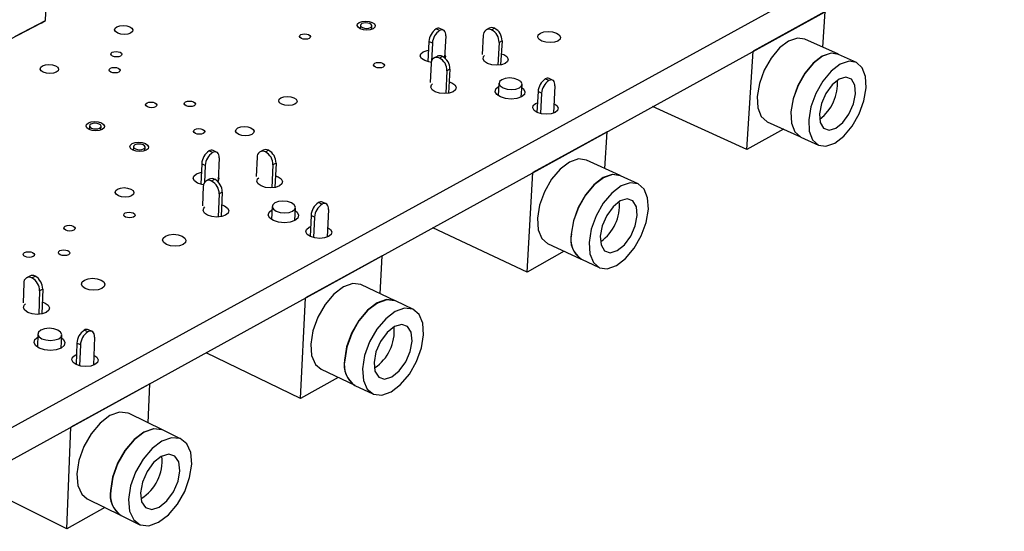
# Model space of a CAD drawing. Extents: x 70 to 210, y 70 to 141.
# Tile 12 of 13: x 173 to 210, y 92 to 111. Entities that reach past the tile are written whole.
import ezdxf

# ---------------------------------------------------------------- set-up
doc = ezdxf.new("R2010")
doc.units = 0
doc.layers.get('0').update_dxf_attribs({"linetype": 'CONTINUOUS'})

msp = doc.modelspace()

# ---------------------------------------------------------------- linework, layer by layer
at = {"color": 7, "linetype": 'CONTINUOUS'}
for p, q in [((209.73, 116.269), (127.724, 71.288)), ((209.639, 115.096), (127.745, 69.998)), ((173.745, 111.112), (173.79, 112.342)), ((203.008, 111.444), (200.308, 109.957)), ((202.915, 110.102), (203.008, 111.444)), ((173.579, 111.001), (172.428, 110.4)), ((172.594, 110.511), (173.745, 111.112)), ((173.579, 111.001), (173.745, 111.112)), ((185.566, 110.925), (185.559, 110.794)), ((185.988, 110.773), (185.994, 110.904)), ((188.535, 110.729), (188.404, 110.789)), ((188.679, 110.744), (188.548, 110.804)), ((188.769, 110.528), (188.725, 109.708)), ((190.174, 110.552), (190.134, 109.836)), ((190.397, 110.817), (190.285, 110.757)), ((190.489, 110.753), (190.6, 110.813)), ((188.134, 110.317), (188.094, 109.559)), ((188.265, 110.257), (188.134, 110.317)), ((188.265, 110.257), (188.229, 109.57)), ((190.766, 110.281), (190.719, 109.427)), ((190.878, 110.341), (190.766, 110.281)), ((190.878, 110.341), (190.827, 109.439)), ((203.503, 109.839), (202.241, 110.404)), ((188.44, 109.762), (188.328, 109.702)), ((188.644, 109.758), (188.531, 109.698)), ((200.062, 106.266), (200.308, 109.957)), ((200.308, 109.957), (200.307, 109.957)), ((204.176, 109.537), (203.509, 109.836)), ((188.217, 109.497), (188.179, 108.779)), ((188.81, 109.224), (188.764, 108.367)), ((188.922, 109.285), (188.81, 109.224)), ((188.922, 109.285), (188.873, 108.379)), ((190.764, 108.759), (190.737, 108.282)), ((191.602, 108.234), (191.629, 108.711)), ((192.633, 108.854), (192.5, 108.915)), ((192.777, 108.87), (192.644, 108.931)), ((192.865, 108.653), (192.805, 107.63)), ((192.23, 108.44), (192.185, 107.666)), ((192.362, 108.379), (192.23, 108.44)), ((192.362, 108.379), (192.319, 107.617)), ((192.14, 107.995), (192.206, 108.023)), ((200.062, 106.266), (196.53, 107.877)), ((200.825, 107.311), (202.084, 106.739)), ((175.395, 107.153), (175.39, 107.018)), ((175.823, 107.002), (175.829, 107.137)), ((194.822, 106.936), (192.036, 105.402)), ((194.738, 105.554), (194.822, 106.936)), ((194.822, 106.936), (194.822, 106.936)), ((201.438, 107.033), (200.062, 106.266)), ((202.09, 106.736), (202.755, 106.435)), ((177.045, 106.373), (177.04, 106.238)), ((177.475, 106.22), (177.48, 106.356)), ((180.014, 106.151), (179.882, 106.213)), ((180.167, 106.166), (180.035, 106.228)), ((181.911, 106.243), (181.796, 106.181)), ((181.999, 106.176), (182.114, 106.238)), ((179.608, 105.733), (179.574, 104.966)), ((179.739, 105.671), (179.608, 105.733)), ((180.258, 105.95), (180.22, 105.08)), ((181.686, 105.975), (181.653, 105.252)), ((182.28, 105.696), (182.24, 104.83)), ((182.395, 105.758), (182.28, 105.696)), ((182.395, 105.758), (182.353, 104.844)), ((195.317, 105.287), (194.052, 105.871)), ((179.739, 105.671), (179.711, 105.034)), ((191.822, 101.673), (192.036, 105.402)), ((192.036, 105.402), (192.036, 105.402)), ((179.892, 105.155), (179.776, 105.093)), ((180.095, 105.149), (179.979, 105.087)), ((195.992, 104.976), (195.324, 105.284)), ((179.667, 104.887), (179.636, 104.161)), ((180.262, 104.605), (180.223, 103.737)), ((180.377, 104.668), (180.262, 104.605)), ((180.377, 104.668), (180.337, 103.75)), ((184.121, 104.216), (183.988, 104.279)), ((184.274, 104.232), (184.141, 104.295)), ((182.249, 104.13), (182.226, 103.644)), ((183.104, 103.603), (183.127, 104.089)), ((184.364, 104.016), (184.313, 102.98)), ((183.712, 103.796), (183.674, 103.011)), ((183.845, 103.733), (183.712, 103.796)), ((183.845, 103.733), (183.808, 102.962)), ((183.637, 103.352), (183.692, 103.377)), ((191.822, 101.673), (188.281, 103.334)), ((192.587, 102.744), (193.849, 102.154)), ((193.216, 102.45), (191.822, 101.673)), ((186.377, 102.285), (183.502, 100.702)), ((186.304, 100.861), (186.377, 102.285)), ((186.376, 102.285), (186.377, 102.285)), ((193.856, 102.151), (194.522, 101.84)), ((173.153, 101.523), (173.034, 101.459)), ((173.237, 101.452), (173.355, 101.516)), ((172.927, 101.252), (172.901, 100.521)), ((173.522, 100.964), (173.49, 100.086)), ((173.641, 101.028), (173.522, 100.964)), ((173.641, 101.028), (173.606, 100.101)), ((186.873, 100.591), (185.605, 101.193)), ((183.32, 96.934), (183.502, 100.702)), ((183.502, 100.702), (183.501, 100.702)), ((187.55, 100.27), (186.88, 100.588)), ((175.334, 99.428), (175.201, 99.493)), ((175.497, 99.445), (175.363, 99.51)), ((173.46, 99.352), (173.441, 98.857)), ((174.333, 98.823), (174.351, 99.318)), ((175.589, 99.229), (175.547, 98.18)), ((174.919, 99.002), (174.889, 98.207)), ((175.053, 98.937), (174.919, 99.002)), ((175.053, 98.937), (175.023, 98.157)), ((174.859, 98.56), (174.903, 98.581)), ((183.32, 96.934), (179.772, 98.648)), ((184.087, 98.032), (185.352, 97.424)), ((184.733, 97.721), (183.32, 96.934)), ((177.659, 97.485), (174.691, 95.85)), ((177.598, 96.016), (177.659, 97.485)), ((177.659, 97.485), (177.659, 97.485)), ((185.359, 97.42), (186.027, 97.099)), ((178.158, 95.742), (176.887, 96.364)), ((174.545, 92.042), (174.691, 95.85)), ((174.691, 95.85), (174.69, 95.85)), ((178.836, 95.411), (178.165, 95.739)), ((174.545, 92.042), (170.99, 93.813)), ((175.312, 93.169), (176.58, 92.541)), ((175.976, 92.84), (174.545, 92.042)), ((176.586, 92.538), (177.256, 92.206))]:
    msp.add_line(p, q, dxfattribs=at)
for points in [[(176.424, 110.873), (176.531, 110.909), (176.66, 110.922), (176.792, 110.909), (176.908, 110.873), (176.989, 110.818), (177.023, 110.753), (177.005, 110.688), (176.937, 110.633), (176.83, 110.597), (176.701, 110.584), (176.568, 110.597), (176.453, 110.633), (176.372, 110.688), (176.338, 110.753), (176.356, 110.818), (176.424, 110.873)], [(185.52, 111.034), (185.625, 111.07), (185.754, 111.083), (185.887, 111.07), (186.004, 111.034), (186.086, 110.979), (186.122, 110.914), (186.106, 110.85), (186.04, 110.795), (185.935, 110.758), (185.806, 110.745), (185.673, 110.758), (185.556, 110.795), (185.474, 110.85), (185.438, 110.914), (185.454, 110.979), (185.52, 111.034)], [(185.64, 110.84), (185.713, 110.817), (185.796, 110.809), (185.877, 110.817), (185.943, 110.84), (185.984, 110.874), (185.994, 110.914), (185.971, 110.955), (185.92, 110.989), (185.847, 111.012), (185.764, 111.02), (185.683, 111.012), (185.617, 110.989), (185.576, 110.955), (185.566, 110.914), (185.589, 110.874), (185.64, 110.84)], [(183.326, 110.576), (183.39, 110.599), (183.469, 110.606), (183.549, 110.599), (183.62, 110.576), (183.67, 110.543), (183.692, 110.504), (183.682, 110.464), (183.641, 110.431), (183.577, 110.408), (183.499, 110.401), (183.418, 110.408), (183.347, 110.431), (183.297, 110.464), (183.275, 110.504), (183.286, 110.543), (183.326, 110.576)], [(188.769, 110.528), (188.767, 110.591), (188.756, 110.646), (188.736, 110.692), (188.708, 110.726), (188.672, 110.747), (188.63, 110.755), (188.584, 110.749), (188.535, 110.729)], [(192.317, 110.636), (192.448, 110.682), (192.609, 110.698), (192.776, 110.682), (192.923, 110.636), (193.028, 110.568), (193.075, 110.487), (193.056, 110.406), (192.976, 110.337), (192.845, 110.291), (192.684, 110.275), (192.517, 110.291), (192.37, 110.337), (192.265, 110.406), (192.218, 110.487), (192.237, 110.568), (192.317, 110.636)], [(202.241, 110.404), (201.965, 110.444), (201.636, 110.332), (201.298, 110.076), (200.982, 109.699), (200.72, 109.24), (200.539, 108.743), (200.455, 108.257), (200.478, 107.831), (200.604, 107.505), (200.821, 107.313), (200.825, 107.311)], [(176.246, 109.914), (176.311, 109.937), (176.39, 109.945), (176.471, 109.937), (176.541, 109.914), (176.591, 109.881), (176.611, 109.841), (176.6, 109.802), (176.559, 109.768), (176.494, 109.746), (176.415, 109.738), (176.334, 109.746), (176.264, 109.768), (176.215, 109.802), (176.194, 109.841), (176.205, 109.881), (176.246, 109.914)], [(188.226, 109.536), (188.136, 109.55), (187.975, 109.6), (187.86, 109.676), (187.81, 109.766), (187.831, 109.856), (187.922, 109.932)], [(187.922, 109.932), (188.067, 109.982), (188.117, 109.991)], [(188.731, 109.823), (188.754, 109.766), (188.743, 109.693)], [(190.851, 109.86), (190.943, 109.826), (191.058, 109.75), (191.11, 109.661), (191.089, 109.571), (190.999, 109.495), (190.855, 109.444), (190.677, 109.426), (190.493, 109.444), (190.331, 109.495), (190.216, 109.571), (190.165, 109.661), (190.186, 109.75), (190.226, 109.794)], [(203.503, 109.839), (203.227, 109.878), (202.899, 109.766), (202.56, 109.508), (202.244, 109.131), (201.983, 108.671), (201.8, 108.173), (201.716, 107.686)], [(203.509, 109.836), (203.234, 109.875), (202.906, 109.763), (202.567, 109.505), (202.251, 109.128), (201.989, 108.668), (201.807, 108.17), (201.723, 107.683)], [(173.634, 109.407), (173.742, 109.444), (173.872, 109.457), (174.005, 109.444), (174.121, 109.407), (174.201, 109.352), (174.235, 109.287), (174.216, 109.221), (174.148, 109.166), (174.04, 109.129), (173.91, 109.116), (173.777, 109.129), (173.661, 109.166), (173.58, 109.221), (173.547, 109.287), (173.566, 109.352), (173.634, 109.407)], [(186.102, 109.504), (186.166, 109.527), (186.245, 109.535), (186.326, 109.527), (186.397, 109.504), (186.447, 109.471), (186.469, 109.431), (186.46, 109.391), (186.42, 109.358), (186.355, 109.335), (186.277, 109.327), (186.195, 109.335), (186.124, 109.358), (186.074, 109.391), (186.052, 109.431), (186.062, 109.471), (186.102, 109.504)], [(202.389, 107.382), (202.41, 106.955), (202.535, 106.629), (202.751, 106.436), (203.037, 106.395), (203.364, 106.51), (203.702, 106.768), (204.016, 107.145), (204.277, 107.603), (204.458, 108.099), (204.544, 108.584), (204.524, 109.011), (204.4, 109.337), (204.186, 109.532), (203.901, 109.576), (203.572, 109.463), (203.234, 109.206), (202.918, 108.828), (202.655, 108.367), (202.473, 107.869), (202.389, 107.382)], [(176.181, 109.316), (176.246, 109.339), (176.325, 109.347), (176.406, 109.339), (176.477, 109.316), (176.526, 109.283), (176.547, 109.243), (176.536, 109.203), (176.494, 109.17), (176.429, 109.147), (176.35, 109.139), (176.269, 109.147), (176.199, 109.17), (176.149, 109.203), (176.129, 109.243), (176.14, 109.283), (176.181, 109.316)], [(188.896, 108.804), (188.991, 108.769), (189.106, 108.693), (189.157, 108.603), (189.135, 108.512), (189.045, 108.436), (188.899, 108.384), (188.721, 108.366), (188.536, 108.384), (188.374, 108.436), (188.259, 108.512), (188.209, 108.603), (188.23, 108.693), (188.271, 108.736)], [(191.476, 108.887), (191.328, 108.933), (191.16, 108.95), (190.998, 108.933), (190.866, 108.887), (190.784, 108.817), (190.765, 108.735), (190.812, 108.653), (190.917, 108.583), (191.065, 108.537), (191.233, 108.52), (191.396, 108.537), (191.528, 108.583), (191.609, 108.653), (191.628, 108.735), (191.581, 108.817), (191.476, 108.887)], [(192.865, 108.653), (192.864, 108.716), (192.853, 108.772), (192.834, 108.818), (192.805, 108.852), (192.77, 108.873), (192.728, 108.881), (192.682, 108.874), (192.633, 108.854)], [(202.794, 107.608), (202.821, 107.283), (202.946, 107.066), (203.151, 106.988), (203.403, 107.062), (203.666, 107.276), (203.898, 107.598), (204.065, 107.978), (204.141, 108.359), (204.115, 108.684), (203.99, 108.902), (203.786, 108.981), (203.533, 108.908), (203.27, 108.694), (203.037, 108.372), (202.87, 107.99), (202.794, 107.608)], [(191.623, 108.589), (191.679, 108.543), (191.74, 108.436), (191.716, 108.329), (191.61, 108.238), (191.438, 108.178), (191.227, 108.156), (191.009, 108.178), (190.817, 108.238), (190.68, 108.329), (190.619, 108.436), (190.644, 108.543), (190.75, 108.633)], [(177.556, 108.014), (177.621, 108.037), (177.7, 108.045), (177.782, 108.037), (177.853, 108.014), (177.902, 107.98), (177.923, 107.94), (177.912, 107.9), (177.871, 107.866), (177.806, 107.843), (177.726, 107.835), (177.645, 107.843), (177.574, 107.866), (177.524, 107.9), (177.503, 107.94), (177.515, 107.98), (177.556, 108.014)], [(179.003, 108.053), (179.069, 108.076), (179.148, 108.084), (179.229, 108.076), (179.3, 108.053), (179.35, 108.019), (179.371, 107.979), (179.36, 107.939), (179.319, 107.905), (179.254, 107.883), (179.175, 107.875), (179.093, 107.883), (179.022, 107.905), (178.973, 107.939), (178.951, 107.979), (178.962, 108.019), (179.003, 108.053)], [(182.581, 108.208), (182.687, 108.245), (182.818, 108.258), (182.952, 108.245), (183.069, 108.208), (183.152, 108.152), (183.187, 108.086), (183.17, 108.02), (183.103, 107.964), (182.997, 107.927), (182.866, 107.914), (182.732, 107.927), (182.615, 107.964), (182.532, 108.02), (182.496, 108.086), (182.514, 108.152), (182.581, 108.208)], [(192.826, 107.988), (192.929, 107.918), (192.981, 107.827), (192.961, 107.736), (192.871, 107.659), (192.726, 107.608), (192.547, 107.589), (192.362, 107.608), (192.199, 107.659), (192.082, 107.736), (192.03, 107.827), (192.051, 107.918), (192.14, 107.995), (192.14, 107.995)], [(201.716, 107.686), (201.738, 107.259), (201.863, 106.934), (202.08, 106.741), (202.084, 106.739)], [(201.723, 107.683), (201.745, 107.256), (201.87, 106.931), (202.086, 106.738), (202.09, 106.736)], [(175.352, 107.268), (175.46, 107.305), (175.591, 107.318), (175.726, 107.305), (175.842, 107.268), (175.924, 107.211), (175.958, 107.145), (175.94, 107.079), (175.871, 107.022), (175.763, 106.985), (175.632, 106.972), (175.498, 106.985), (175.381, 107.022), (175.299, 107.079), (175.265, 107.145), (175.284, 107.211), (175.352, 107.268)], [(175.467, 107.068), (175.54, 107.045), (175.624, 107.037), (175.706, 107.045), (175.774, 107.068), (175.817, 107.104), (175.828, 107.145), (175.807, 107.187), (175.756, 107.222), (175.683, 107.245), (175.599, 107.253), (175.517, 107.245), (175.45, 107.222), (175.407, 107.187), (175.395, 107.145), (175.416, 107.104), (175.467, 107.068)], [(179.35, 107.019), (179.416, 107.042), (179.495, 107.05), (179.577, 107.042), (179.648, 107.019), (179.698, 106.985), (179.719, 106.944), (179.709, 106.904), (179.667, 106.87), (179.602, 106.847), (179.522, 106.839), (179.441, 106.847), (179.369, 106.87), (179.319, 106.904), (179.298, 106.944), (179.309, 106.985), (179.35, 107.019)], [(180.962, 107.078), (181.07, 107.115), (181.201, 107.128), (181.335, 107.115), (181.453, 107.078), (181.535, 107.021), (181.571, 106.955), (181.554, 106.889), (181.486, 106.832), (181.379, 106.795), (181.248, 106.781), (181.113, 106.795), (180.995, 106.832), (180.913, 106.889), (180.877, 106.955), (180.895, 107.021), (180.962, 107.078)], [(177.002, 106.488), (177.11, 106.526), (177.241, 106.539), (177.376, 106.526), (177.493, 106.488), (177.575, 106.431), (177.61, 106.365), (177.592, 106.298), (177.523, 106.241), (177.415, 106.204), (177.284, 106.19), (177.149, 106.204), (177.032, 106.241), (176.95, 106.298), (176.915, 106.365), (176.933, 106.431), (177.002, 106.488)], [(177.118, 106.288), (177.192, 106.264), (177.276, 106.256), (177.358, 106.264), (177.425, 106.288), (177.468, 106.323), (177.48, 106.365), (177.458, 106.406), (177.407, 106.442), (177.333, 106.465), (177.249, 106.474), (177.167, 106.465), (177.1, 106.442), (177.057, 106.406), (177.045, 106.365), (177.067, 106.323), (177.118, 106.288)], [(180.258, 105.95), (180.256, 106.014), (180.244, 106.07), (180.223, 106.116), (180.193, 106.15), (180.155, 106.171), (180.112, 106.178), (180.064, 106.171), (180.014, 106.151)], [(194.052, 105.871), (194.048, 105.873), (193.75, 105.914), (193.411, 105.797), (193.062, 105.534), (192.739, 105.15), (192.472, 104.683), (192.29, 104.179), (192.208, 103.688), (192.236, 103.258), (192.37, 102.931), (192.587, 102.744)], [(179.68, 104.946), (179.615, 104.957), (179.453, 105.009), (179.338, 105.087), (179.29, 105.18), (179.315, 105.272), (179.409, 105.351)], [(179.409, 105.351), (179.557, 105.403), (179.593, 105.41)], [(195.317, 105.287), (195.313, 105.289), (195.016, 105.33), (194.677, 105.212), (194.328, 104.949), (194.005, 104.564), (193.738, 104.096), (193.555, 103.591), (193.472, 103.099)], [(195.324, 105.284), (195.32, 105.286), (195.023, 105.327), (194.684, 105.209), (194.335, 104.945), (194.011, 104.561), (193.745, 104.093), (193.561, 103.588), (193.479, 103.096)], [(180.227, 105.239), (180.249, 105.18), (180.225, 105.087), (180.21, 105.068)], [(182.373, 105.28), (182.475, 105.242), (182.589, 105.164), (182.639, 105.071), (182.615, 104.979), (182.522, 104.9), (182.374, 104.848), (182.192, 104.829), (182.006, 104.848), (181.843, 104.9), (181.728, 104.979), (181.679, 105.071), (181.703, 105.164), (181.745, 105.208)], [(194.147, 102.785), (194.173, 102.354), (194.307, 102.027), (194.533, 101.835), (194.83, 101.797), (195.169, 101.917), (195.516, 102.181), (195.838, 102.566), (196.104, 103.032), (196.287, 103.534), (196.37, 104.025), (196.344, 104.455), (196.213, 104.784), (195.988, 104.978), (195.691, 105.018), (195.352, 104.901), (195.004, 104.636), (194.68, 104.251), (194.413, 103.783), (194.229, 103.277), (194.147, 102.785)], [(176.451, 104.785), (176.56, 104.823), (176.692, 104.837), (176.827, 104.823), (176.945, 104.785), (177.028, 104.728), (177.062, 104.661), (177.044, 104.593), (176.975, 104.536), (176.866, 104.498), (176.734, 104.484), (176.598, 104.498), (176.481, 104.536), (176.398, 104.593), (176.363, 104.661), (176.382, 104.728), (176.451, 104.785)], [(182.976, 104.266), (182.827, 104.314), (182.657, 104.331), (182.492, 104.314), (182.357, 104.266), (182.272, 104.194), (182.25, 104.11), (182.295, 104.025), (182.4, 103.953), (182.549, 103.905), (182.719, 103.888), (182.884, 103.905), (183.02, 103.953), (183.105, 104.025), (183.126, 104.11), (183.081, 104.194), (182.976, 104.266)], [(184.364, 104.016), (184.362, 104.08), (184.351, 104.136), (184.33, 104.182), (184.3, 104.216), (184.263, 104.237), (184.219, 104.244), (184.172, 104.237), (184.121, 104.216)], [(194.565, 103.018), (194.596, 102.691), (194.729, 102.473), (194.942, 102.397), (195.203, 102.475), (195.473, 102.694), (195.71, 103.021), (195.879, 103.407), (195.954, 103.793), (195.924, 104.12), (195.792, 104.339), (195.579, 104.416), (195.318, 104.34), (195.047, 104.12), (194.809, 103.792), (194.64, 103.405), (194.565, 103.018)], [(176.733, 103.887), (176.799, 103.911), (176.88, 103.919), (176.962, 103.911), (177.034, 103.887), (177.084, 103.852), (177.106, 103.811), (177.094, 103.77), (177.052, 103.735), (176.986, 103.712), (176.906, 103.703), (176.823, 103.712), (176.751, 103.735), (176.701, 103.77), (176.68, 103.811), (176.691, 103.852), (176.733, 103.887)], [(180.356, 104.19), (180.46, 104.152), (180.575, 104.073), (180.624, 103.979), (180.599, 103.886), (180.505, 103.807), (180.356, 103.754), (180.174, 103.736), (179.987, 103.754), (179.824, 103.807), (179.709, 103.886), (179.66, 103.979), (179.685, 104.073), (179.728, 104.117)], [(183.122, 103.969), (183.185, 103.917), (183.243, 103.807), (183.216, 103.697), (183.105, 103.603), (182.929, 103.541), (182.714, 103.519), (182.493, 103.541), (182.299, 103.603), (182.163, 103.697), (182.104, 103.807), (182.133, 103.917), (182.243, 104.011), (182.243, 104.011)], [(174.486, 103.393), (174.552, 103.416), (174.633, 103.425), (174.716, 103.416), (174.787, 103.393), (174.838, 103.358), (174.858, 103.317), (174.847, 103.275), (174.804, 103.24), (174.738, 103.217), (174.657, 103.208), (174.575, 103.217), (174.503, 103.24), (174.453, 103.275), (174.432, 103.317), (174.443, 103.358), (174.486, 103.393)], [(184.331, 103.346), (184.435, 103.273), (184.486, 103.179), (184.462, 103.085), (184.369, 103.006), (184.22, 102.952), (184.038, 102.934), (183.85, 102.952), (183.686, 103.006), (183.57, 103.085), (183.52, 103.179), (183.543, 103.273), (183.637, 103.352)], [(178.247, 103.021), (178.383, 103.07), (178.549, 103.087), (178.72, 103.07), (178.868, 103.021), (178.972, 102.949), (179.017, 102.864), (178.994, 102.778), (178.908, 102.706), (178.771, 102.658), (178.605, 102.641), (178.435, 102.658), (178.286, 102.706), (178.182, 102.778), (178.138, 102.864), (178.161, 102.949), (178.247, 103.021)], [(172.96, 102.404), (173.027, 102.428), (173.108, 102.436), (173.19, 102.428), (173.262, 102.404), (173.312, 102.369), (173.333, 102.327), (173.321, 102.286), (173.279, 102.25), (173.212, 102.227), (173.131, 102.219), (173.048, 102.227), (172.976, 102.25), (172.926, 102.286), (172.905, 102.327), (172.917, 102.369), (172.96, 102.404)], [(174.282, 102.476), (174.349, 102.499), (174.429, 102.508), (174.512, 102.499), (174.584, 102.476), (174.634, 102.44), (174.655, 102.399), (174.644, 102.357), (174.601, 102.322), (174.534, 102.298), (174.454, 102.29), (174.371, 102.298), (174.299, 102.322), (174.248, 102.357), (174.228, 102.399), (174.239, 102.44), (174.282, 102.476)], [(175.202, 101.374), (175.34, 101.423), (175.507, 101.44), (175.678, 101.423), (175.827, 101.374), (175.931, 101.301), (175.975, 101.214), (175.951, 101.128), (175.864, 101.055), (175.726, 101.006), (175.558, 100.989), (175.387, 101.006), (175.238, 101.055), (175.134, 101.128), (175.091, 101.214), (175.115, 101.301), (175.202, 101.374)], [(185.605, 101.193), (185.585, 101.202), (185.276, 101.24), (184.924, 101.118), (184.565, 100.848), (184.234, 100.456), (183.962, 99.982), (183.778, 99.471), (183.699, 98.973), (183.733, 98.539), (183.876, 98.211), (184.087, 98.032)], [(173.623, 100.552), (173.735, 100.511), (173.849, 100.43), (173.897, 100.335), (173.87, 100.239), (173.773, 100.158), (173.62, 100.104), (173.436, 100.085), (173.247, 100.104), (173.083, 100.158), (172.969, 100.239), (172.921, 100.335), (172.949, 100.43), (172.993, 100.476)], [(186.873, 100.591), (186.853, 100.6), (186.545, 100.637), (186.194, 100.515), (185.834, 100.244), (185.503, 99.851), (185.231, 99.375), (185.046, 98.863), (184.966, 98.366)], [(186.88, 100.588), (186.86, 100.597), (186.551, 100.634), (186.2, 100.511), (185.841, 100.241), (185.509, 99.848), (185.238, 99.372), (185.053, 98.86), (184.973, 98.362)], [(185.642, 98.041), (185.675, 97.607), (185.817, 97.278), (186.054, 97.087), (186.363, 97.053), (186.714, 97.178), (187.071, 97.449), (187.401, 97.841), (187.671, 98.315), (187.856, 98.825), (187.936, 99.321), (187.905, 99.755), (187.765, 100.085), (187.53, 100.279), (187.221, 100.316), (186.87, 100.193), (186.511, 99.922), (186.179, 99.529), (185.907, 99.052), (185.722, 98.54), (185.642, 98.041)], [(174.203, 99.497), (174.053, 99.546), (173.881, 99.564), (173.712, 99.546), (173.573, 99.497), (173.485, 99.423), (173.46, 99.335), (173.503, 99.248), (173.608, 99.173), (173.758, 99.124), (173.93, 99.106), (174.099, 99.124), (174.238, 99.173), (174.326, 99.248), (174.351, 99.335), (174.307, 99.423), (174.203, 99.497)], [(175.589, 99.229), (175.586, 99.294), (175.573, 99.35), (175.551, 99.396), (175.52, 99.43), (175.481, 99.451), (175.436, 99.458), (175.386, 99.45), (175.334, 99.428)], [(186.074, 98.282), (186.11, 97.952), (186.25, 97.733), (186.472, 97.66), (186.743, 97.741), (187.021, 97.966), (187.263, 98.3), (187.434, 98.691), (187.508, 99.082), (187.472, 99.412), (187.333, 99.632), (187.112, 99.707), (186.841, 99.626), (186.562, 99.401), (186.319, 99.067), (186.147, 98.674), (186.074, 98.282)], [(174.347, 99.202), (174.416, 99.143), (174.473, 99.03), (174.441, 98.916), (174.326, 98.819), (174.145, 98.755), (173.926, 98.732), (173.702, 98.755), (173.507, 98.819), (173.372, 98.916), (173.315, 99.03), (173.347, 99.143), (173.463, 99.24)], [(175.562, 98.555), (175.668, 98.478), (175.716, 98.381), (175.69, 98.284), (175.593, 98.202), (175.44, 98.147), (175.254, 98.128), (175.064, 98.147), (174.898, 98.202), (174.783, 98.284), (174.735, 98.381), (174.761, 98.478), (174.859, 98.56), (174.859, 98.56)], [(176.887, 96.364), (176.849, 96.381), (176.527, 96.415), (176.164, 96.288), (175.794, 96.011), (175.454, 95.611), (175.178, 95.128), (174.992, 94.61), (174.916, 94.107), (174.956, 93.669), (175.108, 93.339), (175.312, 93.169)], [(178.158, 95.742), (178.12, 95.759), (177.799, 95.793), (177.436, 95.665), (177.066, 95.387), (176.726, 94.986), (176.449, 94.502), (176.263, 93.983), (176.185, 93.479)], [(178.165, 95.739), (178.127, 95.756), (177.806, 95.79), (177.442, 95.662), (177.073, 95.384), (176.732, 94.983), (176.455, 94.499), (176.269, 93.98), (176.192, 93.476)], [(176.863, 93.145), (176.902, 92.706), (177.053, 92.376), (177.301, 92.186), (177.623, 92.155), (177.985, 92.286), (178.354, 92.565), (178.692, 92.965), (178.967, 93.447), (179.153, 93.964), (179.231, 94.466), (179.194, 94.904), (179.045, 95.235), (178.798, 95.428), (178.477, 95.461), (178.114, 95.333), (177.744, 95.054), (177.404, 94.653), (177.127, 94.169), (176.94, 93.649), (176.863, 93.145)], [(177.308, 93.393), (177.35, 93.06), (177.498, 92.841), (177.729, 92.769), (178.009, 92.856), (178.295, 93.086), (178.544, 93.426), (178.717, 93.824), (178.789, 94.219), (178.748, 94.552), (178.601, 94.772), (178.37, 94.845), (178.09, 94.76), (177.803, 94.529), (177.554, 94.189), (177.38, 93.789), (177.308, 93.393)]]:
    msp.add_lwpolyline(points, dxfattribs=at)
for centre, radius, start, end in [((188.741, 110.283), 0.608, 123.6927, 176.7986), ((188.872, 110.223), 0.608, 123.7042, 176.7898), ((188.49, 110.658), 0.157, 68.5007, 123.5279), ((190.386, 110.566), 0.213, 61.3435, 183.7769), ((190.495, 110.613), 0.226, 62.1283, 115.7281), ((190.251, 110.295), 0.516, 358.4676, 62.5332), ((190.362, 110.355), 0.516, 358.4602, 62.5428), ((188.538, 109.56), 0.225, 61.926, 115.6771), ((188.403, 109.298), 0.52, 358.589, 62.3743), ((188.429, 109.512), 0.212, 61.1329, 184.0303), ((188.29, 109.237), 0.52, 358.5964, 62.3646), ((192.847, 108.402), 0.618, 124.0496, 176.5228), ((192.98, 108.341), 0.619, 124.0612, 176.5138), ((192.588, 108.786), 0.156, 68.6269, 124.0346), ((201.781, 108.754), 1.694, 307.4356, 3.9357), ((180.218, 105.702), 0.611, 123.3261, 177.0728), ((180.35, 105.64), 0.611, 123.3375, 177.064), ((179.973, 106.075), 0.166, 68.0318, 123.4605), ((181.895, 105.993), 0.21, 60.4197, 184.8895), ((182.007, 106.042), 0.223, 61.2424, 115.5008), ((181.747, 105.705), 0.534, 359.0278, 61.8004), ((181.862, 105.767), 0.534, 359.0202, 61.8103), ((179.875, 104.905), 0.209, 60.196, 185.1593), ((179.987, 104.955), 0.222, 61.0284, 115.4444), ((179.723, 104.613), 0.538, 359.1615, 61.6255), ((179.84, 104.676), 0.538, 359.1539, 61.6355), ((184.333, 103.761), 0.622, 123.6845, 176.7959), ((184.467, 103.698), 0.622, 123.6962, 176.7869), ((184.08, 104.143), 0.164, 68.1643, 123.9644), ((193.601, 104.181), 1.684, 305.734, 4.6265), ((194.372, 102.91), 0.919, 168.1565, 235.3257), ((194.379, 102.907), 0.919, 168.1557, 235.3252), ((173.132, 101.274), 0.206, 59.4381, 186.0749), ((173.247, 101.325), 0.22, 60.3048, 115.2489), ((172.969, 100.968), 0.553, 359.6095, 61.0404), ((173.088, 101.032), 0.553, 359.6016, 61.0507), ((175.544, 98.97), 0.626, 123.3091, 177.0768), ((175.678, 98.905), 0.626, 123.3208, 177.0678), ((175.297, 99.349), 0.173, 67.6833, 123.893), ((185.159, 99.465), 1.677, 304.0083, 5.1002), ((185.876, 98.188), 0.927, 168.9575, 235.5917), ((185.883, 98.185), 0.927, 168.9567, 235.5912), ((176.489, 94.575), 1.629, 301.2169, 6.5124), ((177.105, 93.314), 0.934, 169.8007, 235.7977), ((177.112, 93.31), 0.934, 169.7999, 235.7973)]:
    msp.add_arc(centre, radius, start, end, dxfattribs=at)

doc.saveas('drawing.dxf')
